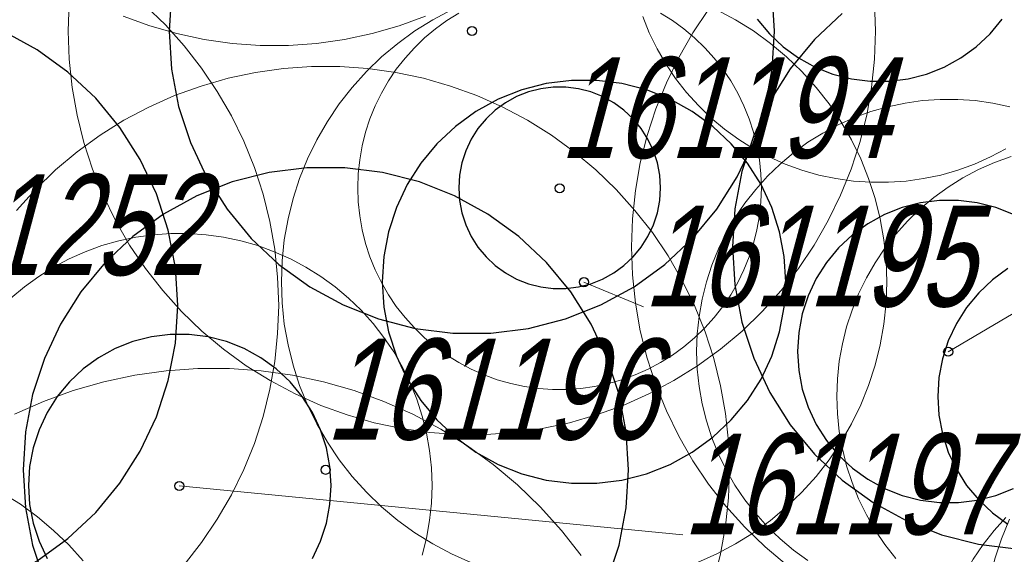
# Model space of a CAD drawing. Header units: metres. Extents: x 7419449 to 7420144, y 5549519 to 5549653.
# Tile 25 of 67: x 7419494.98 to 7419504.74, y 5549543.04 to 5549548.34. Entities that reach past the tile are written whole.
import ezdxf
from ezdxf.enums import TextEntityAlignment as Align

# ---------------------------------------------------------------- set-up
doc = ezdxf.new("R2010")
doc.units = ezdxf.units.M
doc.layers.add('_4_korony', color=7, linetype='Continuous', lineweight=25, true_color=0x7aa300)
doc.layers.add('_4_NUMERY_PIKIET', color=7, linetype='Continuous', lineweight=15)
doc.layers.add('_4_SOD', color=30, linetype='Continuous', lineweight=20)
doc.layers.add('_4_PUNKT_INWENTARYZACYJNY', color=7, linetype='Continuous')
doc.styles.add('STANDARD-Working1250', font='arial.ttf', dxfattribs={"height": 2.5})

msp = doc.modelspace()

# ---------------------------------------------------------------- linework, layer by layer
at = {"layer": '_4_korony', "linetype": 'Continuous', "flags": 128}
for points in [[(7419496.484, 5549548.604), (7419496.46, 5549548.228), (7419496.484, 5549547.852), (7419496.554, 5549547.482), (7419496.671, 5549547.124), (7419496.831, 5549546.783), (7419497.033, 5549546.465), (7419497.273, 5549546.174), (7419497.548, 5549545.916), (7419497.853, 5549545.695), (7419498.183, 5549545.514), (7419498.533, 5549545.375), (7419498.898, 5549545.281), (7419499.272, 5549545.234), (7419499.648, 5549545.234), (7419500.022, 5549545.281), (7419500.387, 5549545.375), (7419500.737, 5549545.514), (7419501.067, 5549545.695), (7419501.372, 5549545.916), (7419501.647, 5549546.174), (7419501.887, 5549546.465), (7419502.089, 5549546.783), (7419502.249, 5549547.124), (7419502.366, 5549547.482), (7419502.436, 5549547.852), (7419502.46, 5549548.228), (7419502.436, 5549548.604)], [(7419503.13, 5549548.402), (7419502.855, 5549548.144), (7419502.615, 5549547.853), (7419502.413, 5549547.535), (7419502.253, 5549547.194), (7419502.136, 5549546.836), (7419502.066, 5549546.466), (7419502.042, 5549546.09), (7419502.066, 5549545.714), (7419502.136, 5549545.344), (7419502.253, 5549544.986), (7419502.413, 5549544.645), (7419502.615, 5549544.327), (7419502.855, 5549544.036), (7419503.13, 5549543.778), (7419503.435, 5549543.557), (7419503.765, 5549543.376), (7419504.115, 5549543.237), (7419504.48, 5549543.143), (7419504.854, 5549543.096)], [(7419502.288, 5549548.346), (7419502.409, 5549548.201), (7419502.546, 5549548.072), (7419502.698, 5549547.962), (7419502.863, 5549547.871), (7419503.038, 5549547.801), (7419503.221, 5549547.755), (7419503.408, 5549547.731), (7419503.596, 5549547.731), (7419503.783, 5549547.755), (7419503.966, 5549547.801), (7419504.141, 5549547.871), (7419504.306, 5549547.962), (7419504.458, 5549548.072), (7419504.595, 5549548.201), (7419504.716, 5549548.346)], [(7419494.822, 5549542.796), (7419495.152, 5549542.977), (7419495.457, 5549543.198), (7419495.732, 5549543.456), (7419495.972, 5549543.747), (7419496.174, 5549544.065), (7419496.334, 5549544.406), (7419496.451, 5549544.764), (7419496.521, 5549545.134), (7419496.545, 5549545.51), (7419496.521, 5549545.886), (7419496.451, 5549546.256), (7419496.334, 5549546.614), (7419496.174, 5549546.955), (7419495.972, 5549547.273), (7419495.732, 5549547.564), (7419495.457, 5549547.822), (7419495.152, 5549548.043), (7419494.822, 5549548.224)], [(7419500.801, 5549542.776), (7419500.918, 5549543.134), (7419500.988, 5549543.504), (7419501.012, 5549543.88), (7419500.988, 5549544.256), (7419500.918, 5549544.626), (7419500.801, 5549544.984), (7419500.641, 5549545.325), (7419500.439, 5549545.643), (7419500.199, 5549545.934), (7419499.924, 5549546.192), (7419499.619, 5549546.413), (7419499.289, 5549546.594), (7419498.939, 5549546.733), (7419498.574, 5549546.827), (7419498.2, 5549546.874), (7419497.824, 5549546.874), (7419497.45, 5549546.827), (7419497.085, 5549546.733), (7419496.735, 5549546.594), (7419496.405, 5549546.413), (7419496.1, 5549546.192), (7419495.825, 5549545.934), (7419495.585, 5549545.643), (7419495.383, 5549545.325), (7419495.223, 5549544.984), (7419495.106, 5549544.626), (7419495.036, 5549544.256), (7419495.012, 5549543.88), (7419495.036, 5549543.504), (7419495.106, 5549543.134), (7419495.223, 5549542.776)], [(7419504.826, 5549546.41), (7419504.651, 5549546.48), (7419504.468, 5549546.526), (7419504.281, 5549546.55), (7419504.093, 5549546.55), (7419503.906, 5549546.526), (7419503.723, 5549546.48), (7419503.548, 5549546.41), (7419503.383, 5549546.319), (7419503.231, 5549546.209), (7419503.094, 5549546.08), (7419502.973, 5549545.935), (7419502.873, 5549545.776), (7419502.792, 5549545.605), (7419502.734, 5549545.426), (7419502.699, 5549545.241), (7419502.687, 5549545.053), (7419502.699, 5549544.865), (7419502.734, 5549544.68), (7419502.792, 5549544.501), (7419502.873, 5549544.33), (7419502.973, 5549544.171), (7419503.094, 5549544.026), (7419503.231, 5549543.897), (7419503.383, 5549543.787), (7419503.548, 5549543.696), (7419503.723, 5549543.626), (7419503.906, 5549543.58), (7419504.093, 5549543.556), (7419504.281, 5549543.556), (7419504.468, 5549543.58), (7419504.651, 5549543.626), (7419504.826, 5549543.696)], [(7419504.772, 5549545.874), (7419504.62, 5549545.764), (7419504.483, 5549545.635), (7419504.362, 5549545.49), (7419504.262, 5549545.331), (7419504.181, 5549545.16), (7419504.123, 5549544.981), (7419504.088, 5549544.796), (7419504.076, 5549544.608), (7419504.088, 5549544.42), (7419504.123, 5549544.235), (7419504.181, 5549544.056), (7419504.262, 5549543.885), (7419504.362, 5549543.726), (7419504.483, 5549543.581), (7419504.62, 5549543.452), (7419504.772, 5549543.342)], [(7419497.879, 5549543.001), (7419497.96, 5549543.172), (7419498.018, 5549543.351), (7419498.053, 5549543.536), (7419498.065, 5549543.724), (7419498.053, 5549543.912), (7419498.018, 5549544.097), (7419497.96, 5549544.276), (7419497.879, 5549544.447), (7419497.779, 5549544.606), (7419497.658, 5549544.751), (7419497.521, 5549544.88), (7419497.369, 5549544.99), (7419497.204, 5549545.081), (7419497.029, 5549545.151), (7419496.846, 5549545.197), (7419496.659, 5549545.221), (7419496.471, 5549545.221), (7419496.284, 5549545.197), (7419496.101, 5549545.151), (7419495.926, 5549545.081), (7419495.761, 5549544.99), (7419495.609, 5549544.88), (7419495.472, 5549544.751), (7419495.351, 5549544.606), (7419495.251, 5549544.447), (7419495.17, 5549544.276), (7419495.112, 5549544.097), (7419495.077, 5549543.912), (7419495.065, 5549543.724), (7419495.077, 5549543.536), (7419495.112, 5549543.351), (7419495.17, 5549543.172), (7419495.251, 5549543.001)]]:
    msp.add_lwpolyline(points, dxfattribs=at)
for points in [[(7419502.572, 5549545.743), (7419502.556, 5549545.994), (7419502.509, 5549546.24), (7419502.432, 5549546.479), (7419502.325, 5549546.707), (7419502.19, 5549546.919), (7419502.03, 5549547.112), (7419501.847, 5549547.284), (7419501.644, 5549547.432), (7419501.424, 5549547.553), (7419501.19, 5549547.645), (7419500.947, 5549547.708), (7419500.698, 5549547.739), (7419500.446, 5549547.739), (7419500.197, 5549547.708), (7419499.954, 5549547.645), (7419499.72, 5549547.553), (7419499.5, 5549547.432), (7419499.297, 5549547.284), (7419499.114, 5549547.112), (7419498.954, 5549546.919), (7419498.819, 5549546.707), (7419498.712, 5549546.479), (7419498.635, 5549546.24), (7419498.588, 5549545.994), (7419498.572, 5549545.743), (7419498.588, 5549545.492), (7419498.635, 5549545.246), (7419498.712, 5549545.007), (7419498.819, 5549544.779), (7419498.954, 5549544.567), (7419499.114, 5549544.374), (7419499.297, 5549544.202), (7419499.5, 5549544.054), (7419499.72, 5549543.933), (7419499.954, 5549543.841), (7419500.197, 5549543.778), (7419500.446, 5549543.747), (7419500.698, 5549543.747), (7419500.947, 5549543.778), (7419501.19, 5549543.841), (7419501.424, 5549543.933), (7419501.644, 5549544.054), (7419501.847, 5549544.202), (7419502.03, 5549544.374), (7419502.19, 5549544.567), (7419502.325, 5549544.779), (7419502.432, 5549545.007), (7419502.509, 5549545.246), (7419502.556, 5549545.492)], [(7419501.329, 5549546.675), (7419501.321, 5549546.8), (7419501.298, 5549546.924), (7419501.259, 5549547.043), (7419501.205, 5549547.157), (7419501.138, 5549547.263), (7419501.058, 5549547.36), (7419500.966, 5549547.446), (7419500.865, 5549547.519), (7419500.755, 5549547.58), (7419500.638, 5549547.626), (7419500.516, 5549547.657), (7419500.392, 5549547.673), (7419500.266, 5549547.673), (7419500.142, 5549547.657), (7419500.02, 5549547.626), (7419499.903, 5549547.58), (7419499.793, 5549547.519), (7419499.692, 5549547.446), (7419499.6, 5549547.36), (7419499.52, 5549547.263), (7419499.453, 5549547.157), (7419499.399, 5549547.043), (7419499.36, 5549546.924), (7419499.337, 5549546.8), (7419499.329, 5549546.675), (7419499.337, 5549546.55), (7419499.36, 5549546.426), (7419499.399, 5549546.307), (7419499.453, 5549546.193), (7419499.52, 5549546.087), (7419499.6, 5549545.99), (7419499.692, 5549545.904), (7419499.793, 5549545.831), (7419499.903, 5549545.77), (7419500.02, 5549545.724), (7419500.142, 5549545.693), (7419500.266, 5549545.677), (7419500.392, 5549545.677), (7419500.516, 5549545.693), (7419500.638, 5549545.724), (7419500.755, 5549545.77), (7419500.865, 5549545.831), (7419500.966, 5549545.904), (7419501.058, 5549545.99), (7419501.138, 5549546.087), (7419501.205, 5549546.193), (7419501.259, 5549546.307), (7419501.298, 5549546.426), (7419501.321, 5549546.55)]]:
    msp.add_lwpolyline(points, close=True, dxfattribs=at)
at = {"layer": '_4_NUMERY_PIKIET'}
for points in [[(7419504.18, 5549545.05), (7419506.8287, 5549546.612)], [(7419500.57, 5549545.74), (7419501.1609, 5549545.495)], [(7419496.56, 5549543.72), (7419501.5515, 5549543.2358)]]:
    msp.add_lwpolyline(points, dxfattribs=at)
at = {"layer": '_4_PUNKT_INWENTARYZACYJNY'}
for centre in [(7419499.46, 5549548.23), (7419500.33, 5549546.67), (7419500.57, 5549545.74), (7419504.18, 5549545.05), (7419498.01, 5549543.88), (7419496.56, 5549543.72)]:
    msp.add_circle(centre, 0.045, dxfattribs=at)
at = {"layer": '_4_SOD', "flags": 128}
for points in [[(7419495.47, 5549548.507), (7419495.46, 5549548.228), (7419495.47, 5549547.949), (7419495.499, 5549547.671), (7419495.547, 5549547.396), (7419495.615, 5549547.125), (7419495.701, 5549546.86), (7419495.806, 5549546.601), (7419495.928, 5549546.35), (7419496.068, 5549546.108), (7419496.224, 5549545.877), (7419496.396, 5549545.657), (7419496.583, 5549545.449), (7419496.783, 5549545.255), (7419496.997, 5549545.076), (7419497.223, 5549544.912), (7419497.46, 5549544.764), (7419497.707, 5549544.633), (7419497.962, 5549544.519), (7419498.224, 5549544.424), (7419498.492, 5549544.347), (7419498.765, 5549544.289), (7419499.042, 5549544.25), (7419499.32, 5549544.23), (7419499.6, 5549544.23), (7419499.878, 5549544.25), (7419500.155, 5549544.289), (7419500.428, 5549544.347), (7419500.696, 5549544.424), (7419500.958, 5549544.519), (7419501.213, 5549544.633), (7419501.46, 5549544.764), (7419501.697, 5549544.912), (7419501.923, 5549545.076), (7419502.137, 5549545.255), (7419502.337, 5549545.449), (7419502.524, 5549545.657), (7419502.696, 5549545.877), (7419502.852, 5549546.108), (7419502.992, 5549546.35), (7419503.114, 5549546.601), (7419503.219, 5549546.86), (7419503.305, 5549547.125), (7419503.373, 5549547.396), (7419503.421, 5549547.671), (7419503.45, 5549547.949), (7419503.46, 5549548.228), (7419503.45, 5549548.507)], [(7419496.609, 5549542.939), (7419496.781, 5549543.159), (7419496.937, 5549543.39), (7419497.077, 5549543.632), (7419497.199, 5549543.883), (7419497.304, 5549544.142), (7419497.39, 5549544.407), (7419497.458, 5549544.678), (7419497.506, 5549544.953), (7419497.535, 5549545.231), (7419497.545, 5549545.51), (7419497.535, 5549545.789), (7419497.506, 5549546.067), (7419497.458, 5549546.342), (7419497.39, 5549546.613), (7419497.304, 5549546.878), (7419497.199, 5549547.137), (7419497.077, 5549547.388), (7419496.937, 5549547.63), (7419496.781, 5549547.861), (7419496.609, 5549548.081), (7419496.422, 5549548.289), (7419496.222, 5549548.483)], [(7419496.005, 5549548.375), (7419496.267, 5549548.28), (7419496.535, 5549548.203), (7419496.808, 5549548.145), (7419497.085, 5549548.106), (7419497.363, 5549548.086), (7419497.643, 5549548.086), (7419497.921, 5549548.106), (7419498.198, 5549548.145), (7419498.471, 5549548.203), (7419498.739, 5549548.28), (7419499.001, 5549548.375)], [(7419499.257, 5549548.439), (7419499.072, 5549548.341), (7419498.894, 5549548.23), (7419498.725, 5549548.107), (7419498.565, 5549547.972), (7419498.414, 5549547.827), (7419498.274, 5549547.671), (7419498.145, 5549547.506), (7419498.028, 5549547.333), (7419497.923, 5549547.151), (7419497.831, 5549546.963), (7419497.753, 5549546.769), (7419497.688, 5549546.57), (7419497.638, 5549546.367), (7419497.601, 5549546.161), (7419497.579, 5549545.952), (7419497.572, 5549545.743), (7419497.579, 5549545.534), (7419497.601, 5549545.325), (7419497.638, 5549545.119), (7419497.688, 5549544.916), (7419497.753, 5549544.717), (7419497.831, 5549544.523), (7419497.923, 5549544.335), (7419498.028, 5549544.153), (7419498.145, 5549543.98), (7419498.274, 5549543.815), (7419498.414, 5549543.659), (7419498.565, 5549543.514), (7419498.725, 5549543.379), (7419498.894, 5549543.256), (7419499.072, 5549543.145), (7419499.257, 5549543.047), (7419499.448, 5549542.961)], [(7419499.329, 5549548.407), (7419499.211, 5549548.333), (7419499.098, 5549548.251), (7419498.991, 5549548.161), (7419498.89, 5549548.064), (7419498.797, 5549547.961), (7419498.711, 5549547.851), (7419498.633, 5549547.735), (7419498.563, 5549547.614), (7419498.502, 5549547.488), (7419498.45, 5549547.359), (7419498.406, 5549547.226), (7419498.373, 5549547.091), (7419498.348, 5549546.953), (7419498.334, 5549546.815), (7419498.329, 5549546.675), (7419498.334, 5549546.535), (7419498.348, 5549546.397), (7419498.373, 5549546.259), (7419498.406, 5549546.124), (7419498.45, 5549545.991), (7419498.502, 5549545.862), (7419498.563, 5549545.736), (7419498.633, 5549545.615), (7419498.711, 5549545.499), (7419498.797, 5549545.389), (7419498.89, 5549545.286), (7419498.991, 5549545.189), (7419499.098, 5549545.099), (7419499.211, 5549545.017), (7419499.329, 5549544.943), (7419499.452, 5549544.877), (7419499.58, 5549544.821), (7419499.711, 5549544.773), (7419499.845, 5549544.734), (7419499.982, 5549544.705), (7419500.12, 5549544.686), (7419500.259, 5549544.676), (7419500.399, 5549544.676), (7419500.538, 5549544.686), (7419500.676, 5549544.705), (7419500.813, 5549544.734), (7419500.947, 5549544.773), (7419501.078, 5549544.821), (7419501.206, 5549544.877), (7419501.329, 5549544.943), (7419501.447, 5549545.017), (7419501.56, 5549545.099), (7419501.667, 5549545.189), (7419501.768, 5549545.286), (7419501.861, 5549545.389), (7419501.947, 5549545.499), (7419502.025, 5549545.615), (7419502.095, 5549545.736), (7419502.156, 5549545.862), (7419502.208, 5549545.991), (7419502.252, 5549546.124), (7419502.285, 5549546.259), (7419502.31, 5549546.397), (7419502.324, 5549546.535), (7419502.329, 5549546.675), (7419502.324, 5549546.815), (7419502.31, 5549546.953), (7419502.285, 5549547.091), (7419502.252, 5549547.226), (7419502.208, 5549547.359), (7419502.156, 5549547.488), (7419502.095, 5549547.614), (7419502.025, 5549547.735), (7419501.947, 5549547.851), (7419501.861, 5549547.961), (7419501.768, 5549548.064), (7419501.667, 5549548.161), (7419501.56, 5549548.251), (7419501.447, 5549548.333), (7419501.329, 5549548.407)], [(7419501.806, 5549548.441), (7419501.65, 5549548.21), (7419501.51, 5549547.968), (7419501.388, 5549547.717), (7419501.283, 5549547.458), (7419501.197, 5549547.193), (7419501.129, 5549546.922), (7419501.081, 5549546.647), (7419501.052, 5549546.369), (7419501.042, 5549546.09), (7419501.052, 5549545.811), (7419501.081, 5549545.533), (7419501.129, 5549545.258), (7419501.197, 5549544.987), (7419501.283, 5549544.722), (7419501.388, 5549544.463), (7419501.51, 5549544.212), (7419501.65, 5549543.97), (7419501.806, 5549543.739), (7419501.978, 5549543.519), (7419502.165, 5549543.311), (7419502.365, 5549543.117), (7419502.579, 5549542.938)], [(7419501.153, 5549548.373), (7419501.218, 5549548.211), (7419501.295, 5549548.054), (7419501.382, 5549547.903), (7419501.479, 5549547.759), (7419501.587, 5549547.621), (7419501.704, 5549547.491), (7419501.829, 5549547.37), (7419501.963, 5549547.258), (7419502.104, 5549547.155), (7419502.252, 5549547.063), (7419502.406, 5549546.981), (7419502.565, 5549546.91), (7419502.729, 5549546.85), (7419502.897, 5549546.802), (7419503.068, 5549546.766), (7419503.241, 5549546.742), (7419503.415, 5549546.73), (7419503.589, 5549546.73), (7419503.763, 5549546.742), (7419503.936, 5549546.766), (7419504.107, 5549546.802), (7419504.275, 5549546.85), (7419504.439, 5549546.91), (7419504.598, 5549546.981), (7419504.752, 5549547.063)], [(7419501.696, 5549542.961), (7419501.887, 5549543.047), (7419502.072, 5549543.145), (7419502.25, 5549543.256), (7419502.419, 5549543.379), (7419502.579, 5549543.514), (7419502.73, 5549543.659), (7419502.87, 5549543.815), (7419502.999, 5549543.98), (7419503.116, 5549544.153), (7419503.221, 5549544.335), (7419503.313, 5549544.523), (7419503.391, 5549544.717), (7419503.456, 5549544.916), (7419503.506, 5549545.119), (7419503.543, 5549545.325), (7419503.565, 5549545.534), (7419503.572, 5549545.743), (7419503.565, 5549545.952), (7419503.543, 5549546.161), (7419503.506, 5549546.367), (7419503.456, 5549546.57), (7419503.391, 5549546.769), (7419503.313, 5549546.963), (7419503.221, 5549547.151), (7419503.116, 5549547.333), (7419502.999, 5549547.506), (7419502.87, 5549547.671), (7419502.73, 5549547.827), (7419502.579, 5549547.972), (7419502.419, 5549548.107), (7419502.25, 5549548.23), (7419502.072, 5549548.341), (7419501.887, 5549548.439)], [(7419501.857, 5549542.777), (7419501.925, 5549543.048), (7419501.973, 5549543.323), (7419502.002, 5549543.601), (7419502.012, 5549543.88), (7419502.002, 5549544.159), (7419501.973, 5549544.437), (7419501.925, 5549544.712), (7419501.857, 5549544.983), (7419501.771, 5549545.248), (7419501.666, 5549545.507), (7419501.544, 5549545.758), (7419501.404, 5549546), (7419501.248, 5549546.231), (7419501.076, 5549546.451), (7419500.889, 5549546.659), (7419500.689, 5549546.853), (7419500.475, 5549547.032), (7419500.249, 5549547.196), (7419500.012, 5549547.344), (7419499.765, 5549547.475), (7419499.51, 5549547.589), (7419499.248, 5549547.684), (7419498.98, 5549547.761), (7419498.707, 5549547.819), (7419498.43, 5549547.858), (7419498.152, 5549547.878), (7419497.872, 5549547.878), (7419497.594, 5549547.858), (7419497.317, 5549547.819), (7419497.044, 5549547.761), (7419496.776, 5549547.684), (7419496.514, 5549547.589), (7419496.259, 5549547.475), (7419496.012, 5549547.344), (7419495.775, 5549547.196), (7419495.549, 5549547.032), (7419495.335, 5549546.853), (7419495.135, 5549546.659), (7419494.948, 5549546.451)], [(7419504.792, 5549547.479), (7419504.621, 5549547.515), (7419504.448, 5549547.539), (7419504.274, 5549547.551), (7419504.1, 5549547.551), (7419503.926, 5549547.539), (7419503.753, 5549547.515), (7419503.582, 5549547.479), (7419503.414, 5549547.431), (7419503.25, 5549547.371), (7419503.091, 5549547.3), (7419502.937, 5549547.218), (7419502.789, 5549547.126), (7419502.648, 5549547.023), (7419502.514, 5549546.911), (7419502.389, 5549546.79), (7419502.272, 5549546.66), (7419502.164, 5549546.522), (7419502.067, 5549546.378), (7419501.98, 5549546.227), (7419501.903, 5549546.07), (7419501.838, 5549545.908), (7419501.784, 5549545.742), (7419501.742, 5549545.573), (7419501.711, 5549545.401), (7419501.693, 5549545.227), (7419501.687, 5549545.053), (7419501.693, 5549544.879), (7419501.711, 5549544.705), (7419501.742, 5549544.533), (7419501.784, 5549544.364), (7419501.838, 5549544.198), (7419501.903, 5549544.036), (7419501.98, 5549543.879), (7419502.067, 5549543.728), (7419502.164, 5549543.584), (7419502.272, 5549543.446), (7419502.389, 5549543.316), (7419502.514, 5549543.195), (7419502.648, 5549543.083), (7419502.789, 5549542.98)], [(7419504.803, 5549546.986), (7419504.639, 5549546.926), (7419504.48, 5549546.855), (7419504.326, 5549546.773), (7419504.178, 5549546.681), (7419504.037, 5549546.578), (7419503.903, 5549546.466), (7419503.778, 5549546.345), (7419503.661, 5549546.215), (7419503.553, 5549546.077), (7419503.456, 5549545.933), (7419503.369, 5549545.782), (7419503.292, 5549545.625), (7419503.227, 5549545.463), (7419503.173, 5549545.297), (7419503.131, 5549545.128), (7419503.1, 5549544.956), (7419503.082, 5549544.782), (7419503.076, 5549544.608), (7419503.082, 5549544.434), (7419503.1, 5549544.26), (7419503.131, 5549544.088), (7419503.173, 5549543.919), (7419503.227, 5549543.753), (7419503.292, 5549543.591), (7419503.369, 5549543.434), (7419503.456, 5549543.283), (7419503.553, 5549543.139), (7419503.661, 5549543.001)], [(7419498.968, 5549543.035), (7419499.01, 5549543.204), (7419499.041, 5549543.376), (7419499.059, 5549543.55), (7419499.065, 5549543.724), (7419499.059, 5549543.898), (7419499.041, 5549544.072), (7419499.01, 5549544.244), (7419498.968, 5549544.413), (7419498.914, 5549544.579), (7419498.849, 5549544.741), (7419498.772, 5549544.898), (7419498.685, 5549545.049), (7419498.588, 5549545.193), (7419498.48, 5549545.331), (7419498.363, 5549545.461), (7419498.238, 5549545.582), (7419498.104, 5549545.694), (7419497.963, 5549545.797), (7419497.815, 5549545.889), (7419497.661, 5549545.971), (7419497.502, 5549546.042), (7419497.338, 5549546.102), (7419497.17, 5549546.15), (7419496.999, 5549546.186), (7419496.826, 5549546.21), (7419496.652, 5549546.222), (7419496.478, 5549546.222), (7419496.304, 5549546.21), (7419496.131, 5549546.186), (7419495.96, 5549546.15), (7419495.792, 5549546.102), (7419495.628, 5549546.042), (7419495.469, 5549545.971), (7419495.315, 5549545.889), (7419495.167, 5549545.797), (7419495.026, 5549545.694), (7419494.892, 5549545.582)], [(7419500.542, 5549543.031), (7419500.348, 5549543.279), (7419500.138, 5549543.512), (7419499.912, 5549543.73), (7419499.671, 5549543.932), (7419499.417, 5549544.117), (7419499.151, 5549544.283), (7419498.874, 5549544.431), (7419498.587, 5549544.558), (7419498.292, 5549544.666), (7419497.99, 5549544.752), (7419497.682, 5549544.818), (7419497.371, 5549544.861), (7419497.058, 5549544.883), (7419496.744, 5549544.883), (7419496.431, 5549544.861), (7419496.12, 5549544.818), (7419495.812, 5549544.752), (7419495.51, 5549544.666), (7419495.215, 5549544.558), (7419494.928, 5549544.431)], [(7419495.606, 5549542.979), (7419495.466, 5549543.135), (7419495.315, 5549543.28), (7419495.155, 5549543.415), (7419494.986, 5549543.538), (7419494.808, 5549543.649)], [(7419504.751, 5549543.407), (7419504.634, 5549543.277), (7419504.526, 5549543.139), (7419504.429, 5549542.995), (7419504.342, 5549542.844), (7419504.265, 5549542.687), (7419504.2, 5549542.525), (7419504.146, 5549542.359), (7419504.104, 5549542.19), (7419504.073, 5549542.018), (7419504.055, 5549541.844), (7419504.049, 5549541.67), (7419504.055, 5549541.496), (7419504.073, 5549541.322), (7419504.104, 5549541.15), (7419504.146, 5549540.981), (7419504.2, 5549540.815), (7419504.265, 5549540.653), (7419504.342, 5549540.496), (7419504.429, 5549540.345), (7419504.526, 5549540.201), (7419504.634, 5549540.063), (7419504.751, 5549539.933)], [(7419504.786, 5549543.391), (7419504.708, 5549543.197), (7419504.643, 5549542.998), (7419504.593, 5549542.795), (7419504.556, 5549542.589), (7419504.534, 5549542.38), (7419504.527, 5549542.171), (7419504.534, 5549541.962), (7419504.556, 5549541.753), (7419504.593, 5549541.547), (7419504.643, 5549541.344), (7419504.708, 5549541.145), (7419504.786, 5549540.951)]]:
    msp.add_lwpolyline(points, dxfattribs=at)

# ---------------------------------------------------------------- texts
at = {"layer": '_4_NUMERY_PIKIET', "style": 'STANDARD-Working1250', "oblique": 15, "width": 0.7}
for s, p in [('161194', (7419500.33, 5549546.67)), ('161252', (7419493.54, 5549545.51)), ('161195', (7419501.1609, 5549545.199)), ('161196', (7419498.01, 5549543.88)), ('161197', (7419501.5515, 5549542.9398))]:
    msp.add_text(s, height=1, dxfattribs=at).set_placement(p, align=Align.BOTTOM_LEFT)

doc.saveas('drawing.dxf')
